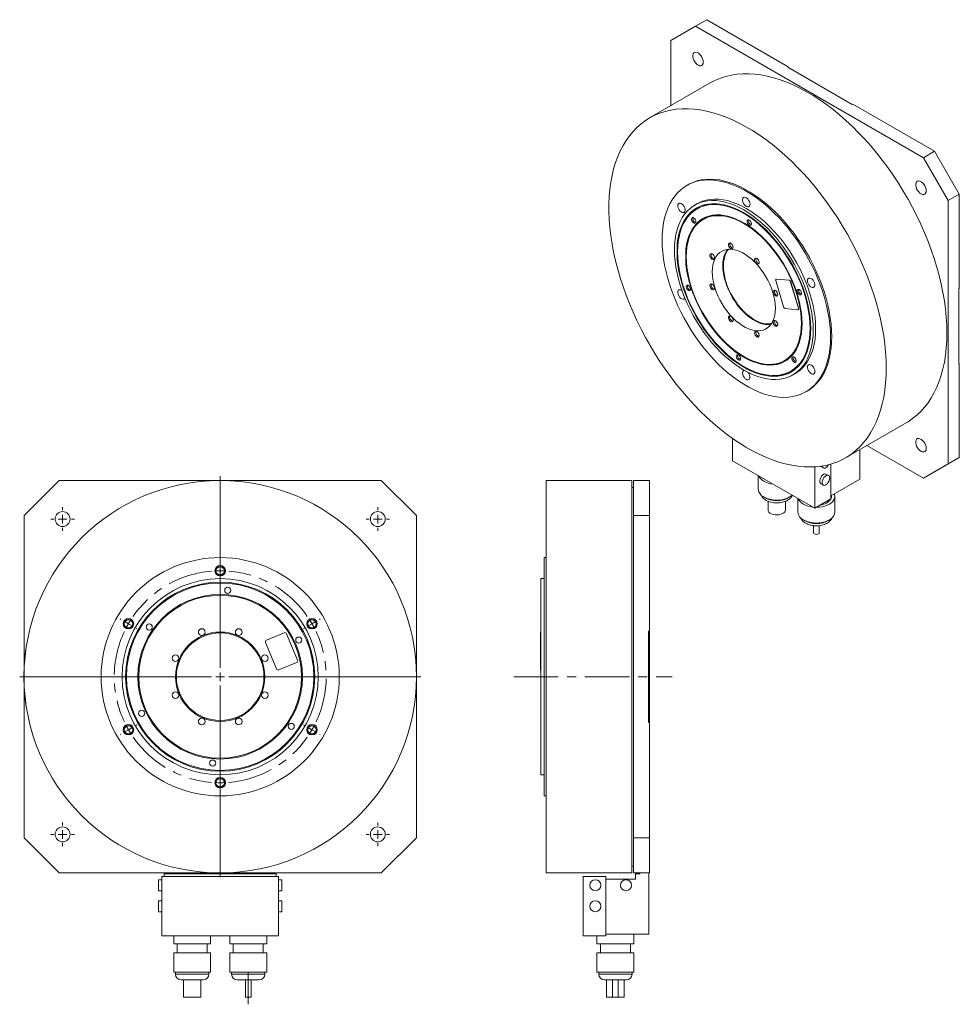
# Model space of a CAD drawing. Header units: millimetres. Extents: x 97 to 1127, y 11 to 818.
# Tile 2 of 2: x 590 to 1127, y 255 to 818. Entities that reach past the tile are written whole.
import ezdxf

# ---------------------------------------------------------------- set-up
doc = ezdxf.new("R2010")
doc.units = ezdxf.units.MM
doc.header["$LTSCALE"] = 2
doc.linetypes.add('CENTERX2', pattern=[20.32, 12.7, -2.54, 2.54, -2.54])

# ---------------------------------------------------------------- blocks, each defined once
blk = doc.blocks.new('SW_CENTERMARKSYMBOL_0')
at = {"color": 6, "linetype": 'Continuous', "lineweight": 0}
for p, q in [((52.39, 35.25), (52.39, 35.75)), ((52.39, 30.25), (52.39, 32.75)), ((52.39, 30.25), (52.39, 27.75)), ((52.39, 25.25), (52.39, 24.75)), ((-4.33, 2.5), (-4.76, 2.75)), ((0, 0), (-2.17, 1.25)), ((0, 0), (2.17, -1.25)), ((104.79, 0), (102.62, -1.25)), ((104.79, 0), (106.95, 1.25)), ((109.12, 2.5), (109.55, 2.75)), ((4.33, -2.5), (4.76, -2.75)), ((100.46, -2.5), (100.03, -2.75)), ((0, -60.5), (-2.17, -61.75)), ((0, -60.5), (2.17, -59.25)), ((4.33, -58), (4.76, -57.75)), ((100.46, -58), (100.03, -57.75)), ((104.79, -60.5), (102.62, -59.25)), ((104.79, -60.5), (106.95, -61.75)), ((-4.33, -63), (-4.76, -63.25)), ((109.12, -63), (109.55, -63.25)), ((52.39, -85.75), (52.39, -85.25)), ((52.39, -90.75), (52.39, -88.25)), ((52.39, -90.75), (52.39, -93.25)), ((52.39, -95.75), (52.39, -96.25))]:
    blk.add_line(p, q, dxfattribs=at)
at = {"color": 6, "linetype": 'CENTERX2', "lineweight": 0}
for start, end in [(94.7352, 145.2648), (34.7352, 85.2648), (154.7352, 205.2648), (334.7352, 25.2648), (214.7352, 265.2648), (274.7352, 325.2648)]:
    blk.add_arc((52.39, -30.25), 60.5, start, end, dxfattribs=at)
at = {"color": 6, "linetype": 'Continuous', "lineweight": 0}
for start, end in [(90, 92.3676), (87.6324, 90), (147.6324, 150), (30, 32.3676), (27.6324, 30), (150, 152.3676), (207.6324, 210), (210, 212.3676), (327.6324, 330), (330, 332.3676), (267.6324, 270), (270, 272.3676)]:
    blk.add_arc((52.39, -30.25), 60.5, start, end, dxfattribs=at)
blk = doc.blocks.new('SW_CENTERMARKSYMBOL_1')
at = {"color": 0, "linetype": 'Continuous', "lineweight": 0}
for p, q in [((0, 5), (0, 6.75)), ((-5, 0), (-6.75, 0)), ((0, 0), (-2.5, 0)), ((0, 0), (0, 2.5)), ((0, 0), (0, -2.5)), ((0, 0), (2.5, 0)), ((5, 0), (6.75, 0)), ((0, -5), (0, -6.75))]:
    blk.add_line(p, q, dxfattribs=at)
blk = doc.blocks.new('SW_CENTERMARKSYMBOL_2')
at = {"color": 0, "linetype": 'Continuous', "lineweight": 0}
for p, q in [((0, 5), (0, 6.75)), ((-5, 0), (-6.75, 0)), ((0, 0), (-2.5, 0)), ((0, 0), (0, 2.5)), ((0, 0), (0, -2.5)), ((0, 0), (2.5, 0)), ((5, 0), (6.75, 0)), ((0, -5), (0, -6.75))]:
    blk.add_line(p, q, dxfattribs=at)
blk = doc.blocks.new('SW_CENTERMARKSYMBOL_3')
at = {"color": 0, "linetype": 'Continuous', "lineweight": 0}
for p, q in [((0, 5), (0, 6.75)), ((-5, 0), (-6.75, 0)), ((0, 0), (-2.5, 0)), ((0, 0), (0, 2.5)), ((0, 0), (0, -2.5)), ((0, 0), (2.5, 0)), ((5, 0), (6.75, 0)), ((0, -5), (0, -6.75))]:
    blk.add_line(p, q, dxfattribs=at)
blk = doc.blocks.new('SW_CENTERMARKSYMBOL_4')
at = {"color": 0, "linetype": 'Continuous', "lineweight": 0}
for p, q in [((0, 5), (0, 6.75)), ((-5, 0), (-6.75, 0)), ((0, 0), (-2.5, 0)), ((0, 0), (0, 2.5)), ((0, 0), (0, -2.5)), ((0, 0), (2.5, 0)), ((5, 0), (6.75, 0)), ((0, -5), (0, -6.75))]:
    blk.add_line(p, q, dxfattribs=at)
blk = doc.blocks.new('SW_CENTERMARKSYMBOL_5')
at = {"color": 0, "linetype": 'Continuous', "lineweight": 0}
for p, q in [((0, 5), (0, 114.5)), ((-5, 0), (-114.5, 0)), ((0, 0), (-2.5, 0)), ((0, 0), (0, 2.5)), ((0, 0), (0, -2.5)), ((0, 0), (2.5, 0)), ((5, 0), (114.5, 0)), ((0, -5), (0, -114.5))]:
    blk.add_line(p, q, dxfattribs=at)

msp = doc.modelspace()

# ---------------------------------------------------------------- linework, layer by layer
at = {"color": 7, "linetype": 'Continuous', "lineweight": 15}
for p, q in [((982.53, 817.54), (976.17, 813.87)), ((982.53, 817.54), (1029.13, 790.64)), ((976.17, 813.87), (962.03, 805.7)), ((976.17, 813.87), (1106.28, 738.76)), ((962.03, 768.46), (962.03, 805.7)), ((1029.13, 790.64), (1028.78, 790.43)), ((1028.78, 790.43), (1065.69, 769.13)), ((984.52, 781.45), (949.87, 761.45)), ((1065.69, 769.13), (1066.04, 769.33)), ((1066.04, 769.33), (1112.64, 742.43)), ((1106.28, 738.76), (1112.64, 742.43)), ((1112.64, 742.43), (1126.78, 717.94)), ((1120.42, 714.26), (1106.28, 738.76)), ((971.87, 723.34), (971.16, 722.93)), ((1126.78, 717.94), (1120.42, 714.26)), ((1120.42, 714.26), (1120.42, 564.02)), ((1126.78, 717.94), (1126.78, 664.12)), ((977.16, 712.54), (975.75, 711.72)), ((977.71, 709.97), (977, 709.56)), ((981.21, 703.9), (980.5, 703.5)), ((1022.19, 669.46), (1022.12, 669.42)), ((1022.42, 669.51), (1022.35, 669.47)), ((1022.35, 669.47), (1029.54, 668.76)), ((1022.42, 669.51), (1029.61, 668.8)), ((1026.41, 653.69), (1021.97, 668.62)), ((1029.61, 668.8), (1029.54, 668.76)), ((1030.53, 667.82), (1030.46, 667.78)), ((1030.46, 667.78), (1034.9, 652.85)), ((1030.53, 667.82), (1034.97, 652.89)), ((1126.78, 664.12), (1126.43, 663.92)), ((1126.43, 663.92), (1126.43, 621.3)), ((1034.52, 652), (1027.33, 652.71)), ((1034.75, 652.05), (1034.82, 652.09)), ((1034.97, 652.89), (1034.9, 652.85)), ((1026.99, 622.95), (1027.7, 623.36)), ((1126.43, 621.3), (1126.78, 621.51)), ((1126.78, 621.51), (1126.78, 567.69)), ((1030.49, 616.89), (1031.2, 617.3)), ((1031.74, 614.73), (1033.16, 615.54)), ((1039.16, 605.15), (1039.87, 605.56)), ((1061.86, 567.45), (1096.51, 587.45)), ((997.28, 578.5), (997.28, 565.79)), ((1106.28, 555.85), (1074.02, 574.47)), ((1069.93, 572.11), (1069.93, 555.28)), ((1126.78, 567.69), (1112.64, 559.53)), ((1120.42, 564.02), (1126.78, 567.69)), ((997.28, 565.79), (1044.3, 538.64)), ((1044.3, 538.64), (1044.3, 562.3)), ((1047.67, 562.45), (1049.02, 561.68)), ((1053.49, 543.95), (1053.49, 563.89)), ((1106.28, 555.85), (1120.42, 564.02)), ((1012.01, 557.28), (1012.01, 549.39)), ((1052.17, 557.33), (1050.82, 558.11)), ((1112.64, 559.53), (1106.28, 555.85)), ((612.75, 554.48), (592.75, 534.48)), ((612.75, 554.48), (796.75, 554.48)), ((816.75, 534.48), (796.75, 554.48)), ((939.82, 554.48), (890.82, 554.48)), ((890.82, 442.48), (890.82, 554.48)), ((939.82, 442.48), (939.82, 554.48)), ((940.82, 534.48), (940.82, 554.48)), ((940.82, 554.48), (949.82, 554.48)), ((949.82, 554.48), (949.82, 534.48)), ((1047.67, 552.65), (1049.02, 551.88)), ((1053.49, 545.79), (1069.93, 555.28)), ((940.82, 550.58), (939.82, 550.58)), ((1053.78, 545.31), (1053.78, 545.95)), ((1055.73, 536.32), (1055.73, 545.31)), ((1017.56, 542.65), (1017.56, 537.72)), ((1027.56, 537.72), (1027.56, 542.65)), ((1034.63, 544.22), (1034.63, 536.32)), ((1053.49, 543.95), (1044.3, 538.64)), ((592.75, 447.21), (592.75, 534.48)), ((816.75, 534.48), (816.75, 350.48)), ((940.82, 534.48), (940.82, 350.48)), ((949.82, 534.48), (940.82, 534.48)), ((949.82, 534.48), (949.82, 468.58)), ((1043.53, 528.71), (1043.53, 524.66)), ((1046.83, 524.66), (1046.83, 528.7)), ((890.82, 510.48), (889.82, 510.48)), ((889.82, 442.48), (889.82, 510.48)), ((889.82, 498.48), (887.82, 498.48)), ((887.82, 442.48), (887.82, 498.48)), ((731.17, 463.38), (741.33, 467.59)), ((742.64, 467.05), (748.91, 451.9)), ((887.82, 467.66), (887.72, 467.66)), ((887.72, 467.66), (887.72, 467.05)), ((887.82, 467.05), (887.72, 467.05)), ((887.72, 467.05), (887.72, 451.9)), ((949.82, 468.58), (949.32, 468.58)), ((949.32, 468.58), (949.32, 416.38)), ((949.82, 468.58), (949.82, 416.38)), ((736.9, 446.92), (730.62, 462.07)), ((594.01, 459.23), (593.91, 459.25)), ((748.37, 450.59), (738.21, 446.38)), ((887.72, 451.9), (887.72, 450.59)), ((887.82, 451.9), (887.72, 451.9)), ((887.82, 450.59), (887.72, 450.59)), ((887.72, 450.59), (887.72, 446.38)), ((887.82, 446.38), (887.72, 446.38)), ((887.72, 446.38), (887.72, 446.3)), ((887.72, 446.3), (887.82, 446.3)), ((887.82, 386.48), (887.82, 442.48)), ((889.82, 374.48), (889.82, 442.48)), ((890.82, 330.48), (890.82, 442.48)), ((939.82, 330.48), (939.82, 442.48)), ((592.75, 350.48), (592.75, 437.75)), ((594.01, 425.73), (593.91, 425.72)), ((949.32, 416.38), (949.82, 416.38)), ((949.82, 416.38), (949.82, 350.48)), ((887.82, 386.48), (889.82, 386.48)), ((889.82, 374.48), (890.82, 374.48)), ((592.75, 350.48), (612.75, 330.48)), ((796.75, 330.48), (816.75, 350.48)), ((940.82, 350.48), (949.82, 350.48)), ((940.82, 330.48), (940.82, 350.48)), ((949.82, 350.48), (949.82, 330.48)), ((939.82, 334.38), (940.82, 334.38)), ((796.75, 330.48), (612.75, 330.48)), ((671.5, 326.63), (669.6, 326.63)), ((669.6, 326.63), (669.6, 320.33)), ((738, 328.48), (671.5, 328.48)), ((671.5, 328.48), (671.5, 294.48)), ((672.75, 329.98), (672.75, 330.48)), ((736.75, 329.98), (672.75, 329.98)), ((672.75, 329.98), (672.75, 328.48)), ((736.75, 330.48), (736.75, 329.98)), ((736.75, 329.98), (736.75, 328.48)), ((738, 294.48), (738, 328.48)), ((739.9, 326.63), (738, 326.63)), ((739.9, 326.63), (739.9, 320.33)), ((890.82, 330.48), (939.82, 330.48)), ((911.92, 294.48), (911.92, 328.48)), ((924.92, 328.48), (911.92, 328.48)), ((924.92, 294.48), (924.92, 328.48)), ((941.92, 326.98), (924.92, 326.98)), ((949.82, 330.48), (940.82, 330.48)), ((941.92, 329.98), (941.92, 326.98)), ((944.42, 329.98), (941.92, 329.98)), ((944.42, 330.48), (944.42, 329.98)), ((949.42, 330.48), (949.42, 295.48)), ((669.6, 320.33), (671.5, 320.33)), ((738, 320.33), (739.9, 320.33)), ((671.5, 314.63), (669.6, 314.63)), ((669.6, 314.63), (669.6, 308.33)), ((739.9, 314.63), (738, 314.63)), ((739.9, 314.63), (739.9, 308.33)), ((669.6, 308.33), (671.5, 308.33)), ((738, 308.33), (739.9, 308.33)), ((671.5, 294.48), (738, 294.48)), ((678.2, 294.48), (678.2, 290.08)), ((699.3, 290.08), (699.3, 294.48)), ((710.2, 294.48), (710.2, 290.08)), ((731.3, 290.08), (731.3, 294.48)), ((924.92, 294.48), (911.92, 294.48)), ((919.87, 294.48), (919.87, 290.08)), ((924.92, 295.48), (949.42, 295.48)), ((940.97, 290.08), (940.97, 295.48)), ((678.2, 290.08), (688.75, 290.08)), ((680.15, 290.08), (680.15, 284.78)), ((688.75, 290.08), (699.3, 290.08)), ((697.35, 284.78), (697.35, 290.08)), ((710.2, 290.08), (720.75, 290.08)), ((712.15, 290.08), (712.15, 284.78)), ((720.75, 290.08), (731.3, 290.08)), ((729.35, 284.78), (729.35, 290.08)), ((919.87, 290.08), (940.97, 290.08)), ((921.82, 290.08), (921.82, 284.78)), ((939.02, 284.78), (939.02, 290.08)), ((678.2, 284.78), (678.2, 273.77)), ((678.2, 284.78), (688.75, 284.78)), ((688.75, 284.78), (699.3, 284.78)), ((699.3, 273.77), (699.3, 284.78)), ((710.2, 284.78), (710.2, 273.77)), ((710.2, 284.78), (720.75, 284.78)), ((720.75, 284.78), (731.3, 284.78)), ((731.3, 273.77), (731.3, 284.78)), ((919.87, 284.78), (919.87, 273.77)), ((919.87, 284.78), (940.97, 284.78)), ((940.97, 273.77), (940.97, 284.78)), ((678.2, 273.77), (688.75, 273.77)), ((679.25, 273.77), (679.25, 272.68)), ((688.75, 273.77), (699.3, 273.77)), ((698.25, 272.68), (698.25, 273.77)), ((710.2, 273.77), (720.75, 273.77)), ((711.25, 273.77), (711.25, 272.68)), ((720.75, 273.77), (731.3, 273.77)), ((730.25, 272.68), (730.25, 273.77)), ((919.87, 273.77), (940.97, 273.77)), ((920.92, 273.77), (920.92, 272.68)), ((939.92, 272.68), (939.92, 273.77)), ((688.75, 269.48), (682.45, 269.48)), ((683.75, 269.48), (683.75, 259.48)), ((695.05, 269.48), (688.75, 269.48)), ((693.75, 259.48), (693.75, 269.48)), ((720.75, 269.48), (714.45, 269.48)), ((719.1, 269.48), (719.1, 259.48)), ((727.05, 269.48), (720.75, 269.48)), ((722.4, 259.48), (722.4, 269.48)), ((936.72, 269.48), (924.12, 269.48)), ((925.42, 269.48), (925.42, 259.48)), ((928.77, 269.48), (928.77, 259.48)), ((932.07, 259.48), (932.07, 269.48)), ((935.42, 259.48), (935.42, 269.48)), ((693.75, 259.48), (683.75, 259.48)), ((722.4, 259.48), (719.1, 259.48)), ((928.77, 259.48), (925.42, 259.48)), ((932.07, 259.48), (928.77, 259.48)), ((935.42, 259.48), (932.07, 259.48))]:
    msp.add_line(p, q, dxfattribs=at)
at = {"color": 6, "linetype": 'CENTERX2', "lineweight": 0}
msp.add_line((872.35, 442.48), (962.79, 442.48), dxfattribs=at)
at = {"color": 44, "linetype": 'Continuous', "lineweight": 15}
for p, q in [((679.25, 272.68), (688.75, 272.68)), ((688.75, 272.68), (698.25, 272.68)), ((711.25, 272.68), (720.75, 272.68)), ((720.75, 272.68), (730.25, 272.68)), ((920.92, 272.68), (939.92, 272.68))]:
    msp.add_line(p, q, dxfattribs=at)
at = {"color": 7, "linetype": 'CENTERX2', "lineweight": 0}
msp.add_line((720.75, 255.48), (720.75, 273.48), dxfattribs=at)
at = {"color": 7, "linetype": 'Continuous', "lineweight": 15, "flags": 128}
for points in [[(980.59, 793.35), (980.49, 794.27), (980.22, 795.24), (979.77, 796.2), (979.19, 797.09), (978.51, 797.85), (977.77, 798.44), (977.02, 798.82), (976.3, 798.97), (975.67, 798.87), (975.15, 798.53), (974.79, 797.98), (974.6, 797.24), (974.6, 796.37), (974.79, 795.42), (975.15, 794.45), (975.67, 793.52), (976.3, 792.69), (977.02, 792), (977.77, 791.51), (978.51, 791.25), (979.19, 791.23), (979.77, 791.45), (980.22, 791.89), (980.49, 792.54), (980.59, 793.35)], [(1119.71, 638.73), (1119.62, 643.17), (1119.35, 647.7), (1118.89, 652.32), (1118.26, 657.01), (1117.45, 661.76), (1116.46, 666.57), (1115.29, 671.42), (1113.95, 676.29), (1112.45, 681.19), (1110.78, 686.09), (1108.94, 690.99), (1106.95, 695.88), (1104.81, 700.73), (1102.52, 705.56), (1100.08, 710.33), (1097.51, 715.04), (1094.81, 719.68), (1091.99, 724.24), (1089.04, 728.71), (1085.98, 733.08), (1082.82, 737.34), (1079.56, 741.47), (1076.22, 745.48), (1072.79, 749.34), (1069.28, 753.05), (1065.71, 756.61), (1062.08, 760), (1058.4, 763.21), (1054.68, 766.25), (1050.93, 769.1), (1047.16, 771.75), (1043.36, 774.2), (1039.57, 776.45), (1035.77, 778.48), (1031.99, 780.3), (1028.22, 781.89), (1024.48, 783.27), (1020.78, 784.41), (1017.13, 785.33), (1013.53, 786.01), (1009.99, 786.46), (1006.52, 786.68), (1003.13, 786.66), (999.83, 786.4), (996.62, 785.91), (993.51, 785.19), (990.5, 784.23), (987.62, 783.05), (984.85, 781.64), (984.52, 781.45)], [(1085.06, 618.73), (1084.97, 623.17), (1084.7, 627.7), (1084.25, 632.32), (1083.61, 637.01), (1082.8, 641.76), (1081.81, 646.57), (1080.64, 651.41), (1079.31, 656.29), (1077.8, 661.19), (1076.13, 666.09), (1074.29, 670.99), (1072.3, 675.87), (1070.16, 680.73), (1067.87, 685.55), (1065.44, 690.33), (1062.87, 695.04), (1060.16, 699.68), (1057.34, 704.24), (1054.39, 708.71), (1051.34, 713.08), (1048.17, 717.34), (1044.92, 721.47), (1041.57, 725.47), (1038.14, 729.34), (1034.63, 733.05), (1031.06, 736.61), (1027.43, 740), (1023.76, 743.21), (1020.04, 746.25), (1016.28, 749.1), (1012.51, 751.75), (1008.72, 754.2), (1004.92, 756.44), (1001.12, 758.48), (997.34, 760.29), (993.57, 761.89), (989.84, 763.26), (986.14, 764.41), (982.48, 765.32), (978.88, 766.01), (975.34, 766.46), (971.87, 766.67), (968.48, 766.65), (965.18, 766.4), (961.97, 765.91), (958.86, 765.19), (955.86, 764.23), (952.97, 763.05), (950.2, 761.64), (947.57, 760), (945.06, 758.15), (942.7, 756.08), (940.48, 753.8), (938.42, 751.31), (936.5, 748.63), (934.75, 745.75), (933.16, 742.68), (931.74, 739.43), (930.49, 736.02), (929.41, 732.43), (928.51, 728.69), (927.79, 724.81), (927.24, 720.78), (926.88, 716.62), (926.69, 712.35), (926.69, 707.96), (926.88, 703.48), (927.24, 698.9), (927.79, 694.25), (928.51, 689.52), (929.41, 684.74), (930.49, 679.91), (931.74, 675.05), (933.16, 670.16), (934.75, 665.26), (936.5, 660.36), (938.42, 655.46), (940.48, 650.59), (942.7, 645.75), (945.06, 640.95), (947.57, 636.21), (950.2, 631.53), (952.97, 626.93), (955.86, 622.41), (958.86, 617.99), (961.97, 613.68), (965.18, 609.48), (968.48, 605.41), (971.87, 601.48), (975.34, 597.69), (978.88, 594.05), (982.48, 590.58), (986.14, 587.27), (989.84, 584.15), (993.57, 581.2), (997.34, 578.45), (1001.12, 575.9), (1004.92, 573.55), (1008.72, 571.41), (1012.51, 569.49), (1016.28, 567.78), (1020.04, 566.29), (1023.76, 565.03), (1027.43, 564), (1031.06, 563.2), (1034.63, 562.64), (1038.14, 562.3), (1041.57, 562.21), (1044.92, 562.34), (1048.17, 562.72), (1051.34, 563.32), (1054.39, 564.16), (1057.34, 565.23), (1060.16, 566.53), (1062.87, 568.05), (1065.44, 569.8), (1067.87, 571.76), (1070.16, 573.93), (1072.3, 576.32), (1074.29, 578.91), (1076.13, 581.69), (1077.8, 584.66), (1079.31, 587.82), (1080.64, 591.15), (1081.81, 594.65), (1082.8, 598.32), (1083.61, 602.13), (1084.25, 606.09), (1084.7, 610.18), (1084.97, 614.4), (1085.06, 618.73)], [(1053.24, 636.28), (1053.15, 639.75), (1052.88, 643.32), (1052.43, 646.96), (1051.79, 650.67), (1050.98, 654.42), (1050, 658.22), (1048.84, 662.03), (1047.52, 665.85), (1046.04, 669.67), (1044.41, 673.47), (1042.62, 677.23), (1040.69, 680.93), (1038.63, 684.58), (1036.44, 688.15), (1034.14, 691.62), (1031.72, 694.99), (1029.2, 698.25), (1026.59, 701.37), (1023.9, 704.35), (1021.14, 707.18), (1018.32, 709.85), (1015.45, 712.34), (1012.54, 714.65), (1009.6, 716.77), (1006.64, 718.69), (1003.68, 720.39), (1000.72, 721.89), (997.79, 723.17), (994.87, 724.22), (992, 725.04), (989.18, 725.64), (986.42, 725.99), (983.73, 726.12), (981.12, 726.01), (978.6, 725.66), (976.18, 725.08), (973.88, 724.27), (971.69, 723.23), (969.63, 721.96), (967.7, 720.48), (965.92, 718.78), (964.28, 716.87), (962.8, 714.76), (961.48, 712.47), (960.32, 709.98), (959.34, 707.33), (958.53, 704.5), (957.9, 701.53), (957.44, 698.41), (957.17, 695.16), (957.08, 691.8), (957.17, 688.33), (957.44, 684.77), (957.9, 681.12), (958.53, 677.42), (959.34, 673.66), (960.32, 669.87), (961.48, 666.05), (962.8, 662.23), (964.28, 658.41), (965.92, 654.62), (967.7, 650.86), (969.63, 647.15), (971.69, 643.5), (973.88, 639.94), (976.18, 636.46), (978.6, 633.09), (981.12, 629.83), (983.73, 626.71), (986.42, 623.73), (989.18, 620.9), (992, 618.23), (994.87, 615.74), (997.79, 613.43), (1000.72, 611.31), (1003.68, 609.4), (1006.64, 607.69), (1009.6, 606.19), (1012.54, 604.92), (1015.45, 603.86), (1018.32, 603.04), (1021.14, 602.45), (1023.9, 602.09), (1026.59, 601.96), (1029.2, 602.08), (1031.72, 602.42), (1034.14, 603), (1036.44, 603.82), (1038.63, 604.86), (1040.69, 606.12), (1042.62, 607.61), (1044.41, 609.3), (1046.04, 611.21), (1047.52, 613.32), (1048.84, 615.62), (1050, 618.1), (1050.98, 620.76), (1051.79, 623.58), (1052.43, 626.55), (1052.88, 629.67), (1053.15, 632.92), (1053.24, 636.28)], [(1053.95, 636.69), (1053.86, 640.16), (1053.59, 643.73), (1053.13, 647.37), (1052.5, 651.07), (1051.69, 654.83), (1050.7, 658.62), (1049.55, 662.44), (1048.23, 666.26), (1046.75, 670.08), (1045.11, 673.87), (1043.33, 677.63), (1041.4, 681.34), (1039.34, 684.99), (1037.15, 688.56), (1034.84, 692.03), (1032.43, 695.4), (1029.91, 698.66), (1027.3, 701.78), (1024.61, 704.76), (1021.85, 707.59), (1019.03, 710.26), (1016.15, 712.75), (1013.24, 715.06), (1010.3, 717.18), (1007.35, 719.09), (1004.39, 720.8), (1001.43, 722.3), (998.49, 723.58), (995.58, 724.63), (992.71, 725.45), (989.89, 726.04), (987.13, 726.4), (984.44, 726.53), (981.83, 726.41), (979.31, 726.07), (976.89, 725.49), (974.58, 724.68), (972.4, 723.63), (971.87, 723.34)], [(1107.87, 719.88), (1107.77, 720.79), (1107.5, 721.76), (1107.05, 722.72), (1106.47, 723.61), (1105.79, 724.37), (1105.05, 724.96), (1104.3, 725.34), (1103.58, 725.49), (1102.95, 725.39), (1102.43, 725.05), (1102.07, 724.5), (1101.88, 723.77), (1101.88, 722.9), (1102.07, 721.95), (1102.43, 720.97), (1102.95, 720.04), (1103.58, 719.21), (1104.3, 718.53), (1105.05, 718.04), (1105.79, 717.77), (1106.47, 717.75), (1107.05, 717.97), (1107.5, 718.42), (1107.77, 719.07), (1107.87, 719.88)], [(1043.34, 640.37), (1043.25, 643.54), (1042.98, 646.8), (1042.52, 650.15), (1041.88, 653.55), (1041.06, 657), (1040.07, 660.48), (1038.91, 663.97), (1037.58, 667.45), (1036.1, 670.92), (1034.46, 674.35), (1032.69, 677.73), (1030.77, 681.04), (1028.74, 684.27), (1026.58, 687.4), (1024.32, 690.42), (1021.96, 693.31), (1019.52, 696.06), (1017.01, 698.66), (1014.43, 701.09), (1011.8, 703.34), (1009.14, 705.41), (1006.45, 707.28), (1003.75, 708.95), (1001.04, 710.4), (998.35, 711.64), (995.69, 712.65), (993.06, 713.42), (990.49, 713.97), (987.97, 714.27), (985.53, 714.34), (983.17, 714.17), (980.91, 713.76), (978.76, 713.12), (976.72, 712.25), (974.81, 711.14), (973.03, 709.81), (971.4, 708.27), (969.91, 706.52), (968.59, 704.56), (967.43, 702.41), (966.44, 700.08), (965.62, 697.57), (964.98, 694.91), (964.52, 692.1), (964.24, 689.15), (964.15, 686.08), (964.24, 682.91), (964.52, 679.65), (964.98, 676.3), (965.62, 672.9), (966.44, 669.45), (967.43, 665.97), (968.59, 662.48), (969.91, 659), (971.4, 655.53), (973.03, 652.1), (974.81, 648.72), (976.72, 645.41), (978.76, 642.18), (980.91, 639.05), (983.17, 636.03), (985.53, 633.14), (987.97, 630.39), (990.49, 627.79), (993.06, 625.36), (995.69, 623.11), (998.35, 621.04), (1001.04, 619.17), (1003.75, 617.5), (1006.45, 616.05), (1009.14, 614.81), (1011.8, 613.8), (1014.43, 613.03), (1017.01, 612.48), (1019.52, 612.18), (1021.96, 612.11), (1024.32, 612.28), (1026.58, 612.69), (1028.74, 613.33), (1030.77, 614.2), (1032.69, 615.31), (1034.46, 616.64), (1036.1, 618.18), (1037.58, 619.93), (1038.91, 621.89), (1040.07, 624.04), (1041.06, 626.37), (1041.88, 628.88), (1042.52, 631.54), (1042.98, 634.35), (1043.25, 637.3), (1043.34, 640.37)], [(1044.76, 641.18), (1044.67, 644.36), (1044.39, 647.62), (1043.93, 650.96), (1043.29, 654.37), (1042.47, 657.81), (1041.48, 661.29), (1040.32, 664.78), (1038.99, 668.27), (1037.51, 671.74), (1035.88, 675.17), (1034.1, 678.55), (1032.19, 681.86), (1030.15, 685.09), (1028, 688.22), (1025.74, 691.23), (1023.38, 694.12), (1020.94, 696.87), (1018.42, 699.47), (1015.84, 701.9), (1013.22, 704.16), (1010.55, 706.23), (1007.86, 708.1), (1005.16, 709.77), (1002.46, 711.22), (999.77, 712.45), (997.1, 713.46), (994.48, 714.24), (991.9, 714.78), (989.38, 715.09), (986.94, 715.16), (984.59, 714.99), (982.33, 714.58), (980.17, 713.94), (978.13, 713.06), (977.16, 712.54)], [(1007.28, 712.22), (1007.19, 712.99), (1006.91, 713.81), (1006.48, 714.59), (1005.94, 715.28), (1005.32, 715.79), (1004.69, 716.1), (1004.1, 716.18), (1003.61, 716.01), (1003.25, 715.61), (1003.06, 715.02), (1003.06, 714.29), (1003.25, 713.48), (1003.61, 712.67), (1004.1, 711.93), (1004.69, 711.33), (1005.32, 710.91), (1005.94, 710.71), (1006.48, 710.76), (1006.91, 711.05), (1007.19, 711.55), (1007.28, 712.22)], [(1041.93, 641.18), (1041.84, 644.28), (1041.57, 647.46), (1041.11, 650.72), (1040.48, 654.04), (1039.68, 657.4), (1038.7, 660.8), (1037.56, 664.2), (1036.25, 667.6), (1034.79, 670.97), (1033.18, 674.31), (1031.44, 677.6), (1029.56, 680.82), (1027.55, 683.95), (1025.44, 686.99), (1023.22, 689.91), (1020.91, 692.71), (1018.51, 695.37), (1016.05, 697.87), (1013.52, 700.2), (1010.95, 702.37), (1008.35, 704.34), (1005.72, 706.12), (1003.09, 707.69), (1000.46, 709.05), (997.84, 710.2), (995.25, 711.12), (992.7, 711.81), (990.21, 712.27), (987.78, 712.5), (985.42, 712.49), (983.15, 712.24), (980.98, 711.77), (978.92, 711.06), (976.98, 710.12), (975.17, 708.96), (973.49, 707.59), (971.95, 706), (970.57, 704.2), (969.34, 702.22), (968.28, 700.04), (967.39, 697.69), (966.67, 695.18), (966.13, 692.51), (965.77, 689.71), (965.59, 686.78), (965.59, 683.73), (965.77, 680.59), (966.13, 677.37), (966.67, 674.08), (967.39, 670.73), (968.28, 667.35), (969.34, 663.95), (970.57, 660.55), (971.95, 657.16), (973.49, 653.8), (975.17, 650.49), (976.98, 647.23), (978.92, 644.05), (980.98, 640.96), (983.15, 637.98), (985.42, 635.12), (987.78, 632.39), (990.21, 629.81), (992.7, 627.39), (995.25, 625.14), (997.84, 623.07), (1000.46, 621.2), (1003.09, 619.52), (1005.72, 618.05), (1008.35, 616.8), (1010.95, 615.76), (1013.52, 614.96), (1016.05, 614.38), (1018.51, 614.04), (1020.91, 613.93), (1023.22, 614.05), (1025.44, 614.42), (1027.55, 615.01), (1029.56, 615.83), (1031.44, 616.88), (1033.18, 618.15), (1034.79, 619.63), (1036.25, 621.32), (1037.56, 623.22), (1038.7, 625.3), (1039.68, 627.56), (1040.48, 629.99), (1041.11, 632.58), (1041.57, 635.32), (1041.84, 638.19), (1041.93, 641.18)], [(1041.58, 641.39), (1041.48, 644.49), (1041.21, 647.68), (1040.75, 650.95), (1040.11, 654.27), (1039.3, 657.64), (1038.31, 661.04), (1037.15, 664.45), (1035.83, 667.85), (1034.35, 671.23), (1032.73, 674.58), (1030.96, 677.86), (1029.06, 681.08), (1027.04, 684.2), (1024.9, 687.23), (1022.66, 690.14), (1020.33, 692.92), (1017.92, 695.55), (1015.44, 698.02), (1012.9, 700.33), (1010.32, 702.45), (1007.7, 704.39), (1005.07, 706.12), (1002.43, 707.65), (999.79, 708.95), (997.18, 710.04), (994.59, 710.9), (992.06, 711.52), (989.58, 711.91), (987.16, 712.06), (984.83, 711.98), (982.59, 711.65), (980.46, 711.09), (978.43, 710.3), (976.53, 709.28), (974.77, 708.03), (973.14, 706.57), (971.66, 704.89), (970.34, 703.02), (969.19, 700.94), (968.2, 698.69), (967.38, 696.26), (966.74, 693.67), (966.28, 690.93), (966.01, 688.06), (965.92, 685.06), (966.01, 681.96), (966.28, 678.77), (966.74, 675.5), (967.38, 672.18), (968.2, 668.81), (969.19, 665.41), (970.34, 662), (971.66, 658.6), (973.14, 655.22), (974.77, 651.87), (976.53, 648.59), (978.43, 645.37), (980.46, 642.25), (982.59, 639.22), (984.83, 636.31), (987.16, 633.53), (989.58, 630.9), (992.06, 628.43), (994.59, 626.12), (997.18, 624), (999.79, 622.06), (1002.43, 620.33), (1005.07, 618.8), (1007.7, 617.5), (1010.32, 616.41), (1012.9, 615.55), (1015.44, 614.93), (1017.92, 614.54), (1020.33, 614.39), (1022.66, 614.47), (1024.9, 614.8), (1027.04, 615.36), (1029.06, 616.15), (1030.96, 617.17), (1032.73, 618.42), (1034.35, 619.88), (1035.83, 621.56), (1037.15, 623.43), (1038.31, 625.51), (1039.3, 627.76), (1040.11, 630.19), (1040.75, 632.78), (1041.21, 635.52), (1041.48, 638.39), (1041.58, 641.39)], [(969.17, 711.64), (968.58, 712.25), (967.95, 712.66), (967.34, 712.86), (966.79, 712.81), (966.36, 712.52), (966.09, 712.02), (965.99, 711.35), (966.09, 710.58), (966.36, 709.76), (966.79, 708.98), (967.34, 708.3), (967.95, 707.78), (968.58, 707.47), (969.17, 707.4), (969.67, 707.57), (970.02, 707.96), (970.21, 708.55), (970.21, 709.28), (970.02, 710.09), (969.67, 710.9), (969.17, 711.64)], [(1036.98, 644.04), (1036.89, 646.93), (1036.62, 649.9), (1036.17, 652.95), (1035.54, 656.05), (1034.74, 659.2), (1033.77, 662.36), (1032.63, 665.53), (1031.34, 668.69), (1029.89, 671.82), (1028.31, 674.9), (1026.59, 677.92), (1024.74, 680.86), (1022.78, 683.7), (1020.72, 686.43), (1018.56, 689.03), (1016.32, 691.49), (1014.02, 693.8), (1011.65, 695.94), (1009.25, 697.9), (1006.81, 699.67), (1004.36, 701.24), (1001.91, 702.61), (999.46, 703.76), (997.04, 704.69), (994.65, 705.39), (992.32, 705.86), (990.04, 706.1), (987.84, 706.1), (985.73, 705.87), (983.72, 705.41), (981.81, 704.72), (980.03, 703.8), (978.38, 702.66), (976.86, 701.3), (975.49, 699.74), (974.28, 697.98), (973.22, 696.02), (972.33, 693.89), (971.62, 691.59), (971.08, 689.14), (970.72, 686.54), (970.54, 683.82), (970.54, 680.98), (970.72, 678.05), (971.08, 675.03), (971.62, 671.95), (972.33, 668.83), (973.22, 665.67), (974.28, 662.5), (975.49, 659.33), (976.86, 656.19), (978.38, 653.08), (980.03, 650.03), (981.81, 647.05), (983.72, 644.16), (985.73, 641.37), (987.84, 638.71), (990.04, 636.17), (992.32, 633.79), (994.65, 631.56), (997.04, 629.51), (999.46, 627.64), (1001.91, 625.97), (1004.36, 624.5), (1006.81, 623.24), (1009.25, 622.2), (1011.65, 621.38), (1014.02, 620.8), (1016.32, 620.44), (1018.56, 620.32), (1020.72, 620.43), (1022.78, 620.78), (1024.74, 621.35), (1026.59, 622.16), (1028.31, 623.19), (1029.89, 624.44), (1031.34, 625.9), (1032.63, 627.57), (1033.77, 629.43), (1034.74, 631.47), (1035.54, 633.69), (1036.17, 636.07), (1036.62, 638.6), (1036.89, 641.26), (1036.98, 644.04)], [(1036.63, 644.24), (1036.54, 647.13), (1036.26, 650.11), (1035.8, 653.17), (1035.17, 656.28), (1034.35, 659.43), (1033.37, 662.6), (1032.22, 665.77), (1030.91, 668.93), (1029.45, 672.06), (1027.85, 675.14), (1026.11, 678.15), (1024.25, 681.08), (1022.27, 683.9), (1020.19, 686.62), (1018.01, 689.2), (1015.76, 691.63), (1013.44, 693.91), (1011.06, 696.02), (1008.65, 697.94), (1006.2, 699.67), (1003.75, 701.19), (1001.29, 702.51), (998.85, 703.6), (996.43, 704.47), (994.05, 705.1), (991.73, 705.5), (989.48, 705.67), (987.31, 705.6), (985.22, 705.29), (983.25, 704.75), (981.38, 703.97), (979.64, 702.96), (978.04, 701.74), (976.58, 700.3), (975.27, 698.65), (974.12, 696.8), (973.14, 694.77), (972.33, 692.55), (971.69, 690.18), (971.23, 687.65), (970.96, 684.99), (970.87, 682.21), (970.96, 679.32), (971.23, 676.34), (971.69, 673.28), (972.33, 670.17), (973.14, 667.02), (974.12, 663.85), (975.27, 660.68), (976.58, 657.52), (978.04, 654.39), (979.64, 651.31), (981.38, 648.3), (983.25, 645.37), (985.22, 642.55), (987.31, 639.83), (989.48, 637.25), (991.73, 634.82), (994.05, 632.54), (996.43, 630.43), (998.85, 628.51), (1001.29, 626.78), (1003.75, 625.26), (1006.2, 623.94), (1008.65, 622.85), (1011.06, 621.98), (1013.44, 621.35), (1015.76, 620.95), (1018.01, 620.78), (1020.19, 620.85), (1022.27, 621.16), (1024.25, 621.7), (1026.11, 622.48), (1027.85, 623.49), (1029.45, 624.71), (1030.91, 626.15), (1032.22, 627.8), (1033.37, 629.65), (1034.35, 631.68), (1035.17, 633.9), (1035.8, 636.27), (1036.26, 638.8), (1036.54, 641.46), (1036.63, 644.24)], [(975.69, 703.84), (975.24, 704.28), (974.75, 704.53), (974.32, 704.53), (974, 704.29), (973.85, 703.85), (973.88, 703.28), (974.09, 702.66), (974.46, 702.08), (974.91, 701.64), (975.4, 701.39), (975.83, 701.39), (976.15, 701.63), (976.3, 702.07), (976.27, 702.64), (976.06, 703.26), (975.69, 703.84)], [(1008.03, 701.01), (1007.94, 701.62), (1007.67, 702.23), (1007.27, 702.78), (1006.8, 703.16), (1006.32, 703.32), (1005.92, 703.24), (1005.65, 702.94), (1005.56, 702.44), (1005.65, 701.84), (1005.92, 701.22), (1006.32, 700.68), (1006.8, 700.3), (1007.27, 700.14), (1007.67, 700.21), (1007.94, 700.52), (1008.03, 701.01)], [(1021.78, 652.82), (1021.69, 654.98), (1021.41, 657.22), (1020.95, 659.53), (1020.32, 661.87), (1019.51, 664.23), (1018.55, 666.58), (1017.43, 668.89), (1016.17, 671.14), (1014.78, 673.32), (1013.28, 675.39), (1011.69, 677.33), (1010.01, 679.14), (1008.27, 680.77), (1006.48, 682.23), (1004.66, 683.49), (1002.83, 684.55), (1001.02, 685.38), (999.23, 685.99), (997.48, 686.37), (995.81, 686.5), (994.21, 686.4), (992.71, 686.06), (991.32, 685.49), (990.07, 684.69), (988.95, 683.66), (987.98, 682.43), (987.18, 681), (986.54, 679.39), (986.08, 677.61), (985.81, 675.69), (985.72, 673.63), (985.81, 671.47), (986.08, 669.23), (986.54, 666.92), (987.18, 664.58), (987.98, 662.22), (988.95, 659.87), (990.07, 657.56), (991.32, 655.31), (992.71, 653.13), (994.21, 651.06), (995.81, 649.12), (997.48, 647.31), (999.23, 645.68), (1001.02, 644.22), (1002.83, 642.96), (1004.66, 641.9), (1006.48, 641.07), (1008.27, 640.46), (1010.01, 640.08), (1011.69, 639.95), (1013.28, 640.05), (1014.78, 640.39), (1016.17, 640.96), (1017.43, 641.76), (1018.55, 642.79), (1019.51, 644.02), (1020.32, 645.45), (1020.95, 647.06), (1021.41, 648.84), (1021.69, 650.76), (1021.78, 652.82)], [(994.36, 686.42), (993.99, 685.9), (993.19, 684.47), (992.55, 682.86), (992.09, 681.08), (991.82, 679.16), (991.73, 677.1), (991.82, 674.94), (992.09, 672.7), (992.55, 670.39), (993.19, 668.05), (993.99, 665.69), (994.96, 663.34), (996.08, 661.03), (997.33, 658.77), (998.72, 656.6), (1000.22, 654.53), (1001.82, 652.58), (1003.49, 650.78), (1005.24, 649.15), (1007.03, 647.69), (1008.84, 646.43), (1010.67, 645.37), (1012.49, 644.54), (1014.28, 643.93), (1016.02, 643.55), (1017.7, 643.42), (1019.14, 643.5)], [(995.03, 686.48), (994.3, 685.52), (993.51, 684.12), (992.89, 682.54), (992.44, 680.8), (992.17, 678.91), (992.08, 676.9), (992.17, 674.78), (992.44, 672.58), (992.89, 670.32), (993.51, 668.02), (994.3, 665.71), (995.25, 663.41), (996.34, 661.14), (997.58, 658.93), (998.94, 656.8), (1000.41, 654.77), (1001.97, 652.86), (1003.62, 651.1), (1005.33, 649.49), (1007.08, 648.06), (1008.86, 646.82), (1010.65, 645.79), (1012.43, 644.97), (1014.19, 644.37), (1015.9, 644.01), (1017.54, 643.87), (1019.11, 643.97), (1019.53, 644.04)], [(997.23, 688.91), (996.82, 689.46), (996.34, 689.87), (995.85, 690.07), (995.42, 690.05), (995.1, 689.79), (994.95, 689.34), (994.97, 688.76), (995.17, 688.12), (995.52, 687.52), (995.97, 687.02), (996.46, 686.71), (996.93, 686.62), (997.31, 686.77), (997.55, 687.13), (997.62, 687.65), (997.51, 688.27), (997.23, 688.91)], [(985.72, 683.81), (985.23, 683.99), (984.81, 683.93), (984.51, 683.64), (984.38, 683.17), (984.42, 682.58), (984.64, 681.94), (985.01, 681.35), (985.47, 680.88), (985.96, 680.59), (986.42, 680.53), (986.79, 680.7), (987.01, 681.09), (987.05, 681.63), (986.92, 682.26), (986.62, 682.88), (986.2, 683.42), (985.72, 683.81)], [(1012.56, 678.96), (1012.47, 679.57), (1012.21, 680.21), (1011.81, 680.78), (1011.34, 681.21), (1010.85, 681.44), (1010.41, 681.44), (1010.07, 681.21), (1009.89, 680.78), (1009.89, 680.21), (1010.07, 679.58), (1010.41, 678.96), (1010.85, 678.45), (1011.34, 678.12), (1011.81, 678), (1012.21, 678.12), (1012.47, 678.45), (1012.56, 678.96)], [(1021.97, 668.62), (1021.93, 668.8), (1021.92, 668.96), (1021.93, 669.12), (1021.97, 669.25), (1022.04, 669.35), (1022.12, 669.42), (1022.23, 669.46), (1022.35, 669.47)], [(1022.19, 669.46), (1022.3, 669.5), (1022.42, 669.51)], [(1043.27, 664.62), (1043.76, 664.79), (1044.12, 665.19), (1044.31, 665.78), (1044.31, 666.51), (1044.12, 667.31), (1043.76, 668.12), (1043.27, 668.86), (1042.68, 669.47), (1042.05, 669.89), (1041.43, 670.08), (1040.89, 670.03), (1040.46, 669.75), (1040.18, 669.25), (1040.09, 668.58), (1040.18, 667.8), (1040.46, 666.99), (1040.89, 666.2), (1041.43, 665.52), (1042.05, 665), (1042.68, 664.69), (1043.27, 664.62)], [(967.05, 663.46), (966.56, 663.29), (966.2, 662.89), (966.01, 662.3), (966.01, 661.57), (966.2, 660.77), (966.56, 659.96), (967.05, 659.22), (967.64, 658.61), (968.27, 658.19), (968.89, 658), (969.43, 658.05), (969.87, 658.34), (970.06, 658.64)], [(971.41, 666.05), (971.04, 665.89), (970.83, 665.52), (970.8, 664.98), (970.95, 664.36), (971.27, 663.76), (971.7, 663.26), (972.19, 662.95), (972.64, 662.86), (973.01, 663.02), (973.22, 663.4), (973.25, 663.93), (973.1, 664.55), (972.78, 665.16), (972.34, 665.65), (971.86, 665.97), (971.41, 666.05)], [(984.77, 666.65), (984.49, 666.35), (984.37, 665.86), (984.44, 665.25), (984.68, 664.62), (985.06, 664.03), (985.53, 663.58), (986.02, 663.32), (986.48, 663.29), (986.82, 663.49), (987.02, 663.9), (987.05, 664.46), (986.89, 665.09), (986.57, 665.71), (986.14, 666.23), (985.65, 666.6), (985.17, 666.74), (984.77, 666.65)], [(1036.09, 660.4), (1036.45, 660.56), (1036.66, 660.93), (1036.7, 661.47), (1036.54, 662.09), (1036.22, 662.69), (1035.79, 663.19), (1035.31, 663.5), (1034.85, 663.59), (1034.49, 663.43), (1034.27, 663.05), (1034.24, 662.52), (1034.4, 661.9), (1034.72, 661.29), (1035.15, 660.8), (1035.63, 660.48), (1036.09, 660.4)], [(1022.73, 659.8), (1023.01, 660.1), (1023.12, 660.59), (1023.05, 661.2), (1022.81, 661.83), (1022.43, 662.42), (1021.96, 662.87), (1021.47, 663.13), (1021.02, 663.16), (1020.67, 662.96), (1020.47, 662.55), (1020.45, 661.99), (1020.6, 661.36), (1020.92, 660.74), (1021.35, 660.22), (1021.84, 659.85), (1022.32, 659.71), (1022.73, 659.8)], [(1034.9, 652.85), (1034.94, 652.67), (1034.95, 652.5), (1034.94, 652.35), (1034.9, 652.22), (1034.84, 652.12), (1034.75, 652.05), (1034.64, 652.01), (1034.52, 652)], [(1034.97, 652.89), (1035.01, 652.71), (1035.03, 652.54), (1035.01, 652.39), (1034.97, 652.26), (1034.91, 652.16), (1034.82, 652.09), (1034.82, 652.09)], [(994.93, 647.49), (995.03, 646.88), (995.29, 646.24), (995.68, 645.67), (996.15, 645.24), (996.65, 645.01), (997.09, 645.01), (997.42, 645.24), (997.6, 645.67), (997.6, 646.24), (997.42, 646.87), (997.09, 647.49), (996.65, 648), (996.15, 648.33), (995.68, 648.45), (995.29, 648.33), (995.03, 648), (994.93, 647.49)], [(995.75, 648.45), (995.73, 648.41), (995.64, 647.9)], [(1021.78, 642.64), (1022.26, 642.46), (1022.68, 642.52), (1022.98, 642.81), (1023.11, 643.28), (1023.07, 643.87), (1022.85, 644.51), (1022.48, 645.1), (1022.02, 645.57), (1021.53, 645.86), (1021.07, 645.92), (1020.71, 645.75), (1020.48, 645.36), (1020.44, 644.82), (1020.57, 644.19), (1020.87, 643.57), (1021.29, 643.03), (1021.78, 642.64)], [(1022.48, 643.05), (1022.97, 642.87), (1023.01, 642.87)], [(1033.16, 615.54), (1034.1, 616.12), (1035.88, 617.45), (1037.51, 619), (1038.99, 620.75), (1040.32, 622.71), (1041.48, 624.86), (1042.47, 627.19), (1043.29, 629.69), (1043.93, 632.36), (1044.39, 635.17), (1044.67, 638.11), (1044.76, 641.18)], [(1010.27, 637.54), (1010.67, 636.99), (1011.15, 636.58), (1011.64, 636.38), (1012.07, 636.4), (1012.39, 636.66), (1012.55, 637.11), (1012.52, 637.69), (1012.32, 638.33), (1011.97, 638.93), (1011.52, 639.43), (1011.03, 639.74), (1010.56, 639.83), (1010.18, 639.68), (1009.94, 639.32), (1009.87, 638.8), (1009.99, 638.18), (1010.27, 637.54)], [(1039.87, 605.56), (1041.4, 606.53), (1043.33, 608.01), (1045.11, 609.71), (1046.75, 611.62), (1048.23, 613.73), (1049.55, 616.03), (1050.7, 618.51), (1051.69, 621.17), (1052.5, 623.99), (1053.13, 626.96), (1053.59, 630.08), (1053.86, 633.33), (1053.95, 636.69)], [(1096.51, 587.45), (1097.51, 588.05), (1100.08, 589.8), (1102.52, 591.76), (1104.81, 593.94), (1106.95, 596.32), (1108.94, 598.91), (1110.78, 601.69), (1112.45, 604.66), (1113.95, 607.82), (1115.29, 611.15), (1116.46, 614.66), (1117.45, 618.32), (1118.26, 622.13), (1118.89, 626.09), (1119.35, 630.18), (1119.62, 634.4), (1119.71, 638.73)], [(999.46, 625.44), (999.55, 624.83), (999.82, 624.22), (1000.22, 623.67), (1000.7, 623.29), (1001.17, 623.13), (1001.57, 623.21), (1001.84, 623.51), (1001.93, 624.01), (1001.84, 624.61), (1001.57, 625.23), (1001.17, 625.77), (1000.7, 626.15), (1000.22, 626.31), (999.82, 626.24), (999.55, 625.93), (999.46, 625.44)], [(1031.8, 622.61), (1032.26, 622.17), (1032.74, 621.92), (1033.17, 621.92), (1033.49, 622.16), (1033.65, 622.6), (1033.61, 623.17), (1033.4, 623.79), (1033.04, 624.37), (1032.58, 624.81), (1032.1, 625.06), (1031.67, 625.06), (1031.35, 624.82), (1031.19, 624.38), (1031.22, 623.81), (1031.44, 623.19), (1031.8, 622.61)], [(1041.15, 616.44), (1041.74, 615.84), (1042.37, 615.42), (1042.98, 615.23), (1043.53, 615.27), (1043.96, 615.56), (1044.24, 616.06), (1044.33, 616.73), (1044.24, 617.51), (1043.96, 618.32), (1043.53, 619.11), (1042.98, 619.79), (1042.37, 620.3), (1041.74, 620.61), (1041.15, 620.69), (1040.65, 620.52), (1040.3, 620.12), (1040.11, 619.53), (1040.11, 618.8), (1040.3, 617.99), (1040.65, 617.18), (1041.15, 616.44)], [(1003.04, 615.87), (1003.13, 615.09), (1003.41, 614.27), (1003.84, 613.49), (1004.39, 612.81), (1005, 612.29), (1005.63, 611.98), (1006.22, 611.91), (1006.72, 612.08), (1007.07, 612.47), (1007.26, 613.06), (1007.26, 613.79), (1007.07, 614.6), (1006.72, 615.41), (1006.22, 616.15), (1006.21, 616.17)], [(1107.87, 572.9), (1107.77, 573.82), (1107.5, 574.78), (1107.05, 575.74), (1106.47, 576.63), (1105.79, 577.4), (1105.05, 577.99), (1104.3, 578.37), (1103.58, 578.51), (1102.95, 578.41), (1102.43, 578.08), (1102.07, 577.52), (1101.88, 576.79), (1101.88, 575.92), (1102.07, 574.97), (1102.43, 574), (1102.95, 573.06), (1103.58, 572.23), (1104.3, 571.55), (1105.05, 571.06), (1105.79, 570.8), (1106.47, 570.77), (1107.05, 570.99), (1107.5, 571.44), (1107.77, 572.09), (1107.87, 572.9)], [(1047.46, 562.61), (1047.62, 562.49), (1047.67, 562.45)], [(1048.39, 562.75), (1048.39, 562.75), (1048.59, 562.13), (1048.96, 561.71), (1049.48, 561.53), (1050.1, 561.61), (1050.76, 561.93), (1051.41, 562.48), (1051.98, 563.19), (1052.19, 563.53)], [(1050.82, 558.11), (1050.64, 558.19), (1050.06, 558.24), (1049.42, 558.04), (1048.75, 557.6), (1048.14, 556.97), (1047.62, 556.19), (1047.24, 555.34), (1047.05, 554.49), (1047.05, 553.73), (1047.24, 553.11), (1047.62, 552.69), (1047.67, 552.65)], [(1052.82, 555.89), (1052.72, 556.59), (1052.43, 557.12), (1051.98, 557.42), (1051.41, 557.47), (1050.76, 557.27), (1050.1, 556.83), (1049.48, 556.19), (1048.96, 555.41), (1048.59, 554.56), (1048.39, 553.72), (1048.39, 552.95), (1048.59, 552.33), (1048.96, 551.91), (1049.48, 551.73), (1050.1, 551.81), (1050.76, 552.14), (1051.41, 552.68), (1051.98, 553.4), (1052.43, 554.22), (1052.72, 555.08), (1052.82, 555.89)], [(1045.31, 539.22), (1046.83, 539.3), (1048.44, 539.52), (1049.97, 539.89), (1051.38, 540.39), (1052.64, 541.01), (1053.72, 541.73), (1054.58, 542.55), (1055.22, 543.43), (1055.6, 544.36), (1055.73, 545.31), (1055.6, 546.27), (1055.38, 546.88)], [(1053.49, 544.03), (1053.75, 544.88), (1053.78, 545.31)], [(1027.56, 537.72), (1027.5, 537.3), (1027.2, 536.65), (1026.65, 536.06), (1025.88, 535.56), (1024.93, 535.18), (1023.85, 534.93), (1022.7, 534.83), (1021.54, 534.89), (1020.44, 535.1), (1019.45, 535.45), (1018.63, 535.93), (1018.02, 536.5), (1017.66, 537.14), (1017.56, 537.72)], [(1037.72, 532.02), (1038.98, 531.4), (1040.39, 530.9), (1041.92, 530.53), (1043.53, 530.31), (1045.18, 530.23), (1046.83, 530.31), (1048.44, 530.53), (1049.97, 530.9), (1051.38, 531.4), (1052.64, 532.02), (1053.72, 532.74), (1054.58, 533.56), (1055.22, 534.44), (1055.6, 535.37), (1055.73, 536.32)], [(1046.83, 524.66), (1046.71, 524.29), (1046.35, 523.98), (1045.81, 523.78), (1045.18, 523.7), (1044.55, 523.78), (1044.02, 523.98), (1043.66, 524.29), (1043.53, 524.66)]]:
    msp.add_lwpolyline(points, dxfattribs=at)
at = {"color": 7, "linetype": 'Continuous', "lineweight": 15}
for centre, radius in [((704.75, 442.48), 112), ((614.75, 532.48), 4.25), ((794.75, 532.48), 4.25), ((704.75, 442.48), 68), ((704.75, 442.48), 56), ((704.75, 442.48), 54), ((704.75, 442.48), 53.5), ((704.75, 442.48), 47), ((709.07, 491.79), 1.75), ((704.75, 442.48), 46.5), ((664.2, 470.87), 1.75), ((704.75, 442.48), 25.5), ((704.75, 442.48), 25), ((694.19, 467.98), 1.9), ((715.31, 467.98), 1.9), ((749.61, 463.4), 1.75), ((679.25, 453.04), 1.9), ((730.25, 453.04), 1.9), ((679.25, 431.92), 1.9), ((730.25, 431.92), 1.9), ((659.89, 421.56), 1.75), ((694.19, 416.98), 1.9), ((715.31, 416.98), 1.9), ((745.3, 414.09), 1.75), ((700.44, 393.17), 1.75), ((614.75, 352.48), 4.25), ((794.75, 352.48), 4.25), ((918.92, 323.48), 3.15), ((936.42, 323.48), 3.15), ((918.92, 311.48), 3.15)]:
    msp.add_circle(centre, radius, dxfattribs=at)
at = {"color": 6, "linetype": 'Continuous', "lineweight": 15}
for centre in [(704.75, 502.98), (652.36, 472.73), (757.15, 472.73), (652.36, 412.23), (757.15, 412.23), (704.75, 381.98)]:
    msp.add_circle(centre, 3, dxfattribs=at)
for centre in [(704.75, 502.98), (652.36, 472.73), (757.15, 472.73), (652.36, 412.23), (757.15, 412.23), (704.75, 381.98)]:
    msp.add_circle(centre, 2.46)
at = {"color": 7, "linetype": 'Continuous', "lineweight": 15}
for centre, radius, start, end in [((988, 692.93), 20.41, 122.2452, 155.2204), ((987.4, 692.56), 19.92, 86.9165, 119.1139), ((990.16, 689.1), 17.81, 122.4522, 155.3628), ((976.82, 703.96), 2.26, 165.0128, 254.9818), ((989.62, 688.8), 17.29, 87.0707, 119.1331), ((1008.56, 702.75), 2.28, 165.5045, 254.4901), ((998.11, 689.42), 2.45, 164.0634, 255.9312), ((987.54, 683.31), 2.45, 163.9181, 256.0765), ((1013.05, 680.8), 2.46, 164.1762, 255.8184), ((967.04, 661.26), 2.2, 51.3349, 89.6294), ((973.78, 665.47), 2.28, 165.3817, 254.6129), ((987.53, 666.06), 2.44, 163.7402, 256.2544), ((1029.17, 667.48), 1.33, 13.0226, 73.8783), ((1029.24, 667.52), 1.33, 13.0226, 73.8783), ((1037.23, 663.01), 2.28, 165.3818, 254.6128), ((1023.62, 662.5), 2.46, 164.2569, 255.7378), ((1027.7, 653.99), 1.33, 193.0228, 253.8781), ((998.15, 647.82), 2.51, 178.2255, 255.2622), ((1023.67, 645.26), 2.51, 164.7331, 241.7739), ((1012.64, 639.16), 2.06, 161.3686, 215.9611), ((1012.86, 638.79), 2.06, 204.0381, 258.6281), ((1018.83, 638.2), 17.29, 300.8623, 332.9231), ((1002.46, 625.74), 2.28, 165.5045, 254.4901), ((1021.14, 634.25), 19.71, 300.7059, 333.2529), ((1034.12, 624.54), 2.22, 165.8108, 223.2802), ((1019.39, 638.38), 17.67, 264.5003, 297.674), ((1033.9, 623.96), 1.68, 213.9229, 258.7107), ((1004.34, 616.09), 1.32, 105.248, 189.8371), ((1021.61, 634.61), 20.3, 264.6774, 297.8463), ((1017.84, 559.51), 6.09, 202.6634, 243.2402), ((1021.9, 566.55), 14.21, 241.3892, 264.1381), ((1017.36, 549.97), 5.39, 186.1874, 245.1327), ((1022.46, 558.62), 15.41, 241.4695, 305.5391), ((1040.47, 546.45), 6.09, 202.6634, 243.2402), ((1044.53, 553.49), 14.21, 241.3892, 264.1381), ((1046.96, 548.4), 7.87, 274.6947, 325.3), ((1039.99, 536.91), 5.39, 186.1875, 245.1327), ((741.71, 466.66), 1, 22.5, 112.5), ((731.55, 462.45), 1, 112.5, 202.5), ((704.75, 442.48), 112.1, 171.3989, 188.6011), ((747.99, 451.51), 1, 292.5, 22.5), ((737.82, 447.3), 1, 202.5, 292.5), ((682.45, 272.68), 3.2, 180, 270), ((695.05, 272.68), 3.2, 270, 0), ((714.45, 272.68), 3.2, 180, 270), ((727.05, 272.68), 3.2, 270, 0), ((924.12, 272.68), 3.2, 180, 270), ((936.72, 272.68), 3.2, 270, 0)]:
    msp.add_arc(centre, radius, start, end, dxfattribs=at)
at = {"color": 44, "linetype": 'Continuous', "lineweight": 15}
for centre in [(1022.56, 557.04), (1045.18, 543.97)]:
    msp.add_arc(centre, 14.09, 238.6943, 301.3057, dxfattribs=at)
at = {"color": 7, "linetype": 'Continuous', "lineweight": 15}
for points, knots in [([(1013.5, 546.38), (1013.64, 546.08), (1013.94, 545.45), (1014.63, 544.59), (1015.48, 543.81), (1016.36, 543.21), (1017.37, 542.69), (1018.49, 542.25), (1019.9, 541.89), (1021.36, 541.68), (1022.85, 541.64), (1024.33, 541.75), (1025.79, 542.01), (1027.18, 542.44), (1028.49, 543.05), (1029.62, 543.79), (1030.52, 544.64), (1031.13, 545.39), (1031.37, 545.9), (1031.44, 546.06)], [0, 0, 0, 0, 0.049981, 0.105876, 0.164157, 0.22313, 0.261056, 0.326412, 0.391745, 0.45688, 0.521847, 0.586959, 0.652546, 0.719027, 0.7868, 0.855893, 0.915584, 0.972468, 1, 1, 1, 1]), ([(1036.13, 533.32), (1036.27, 533.02), (1036.57, 532.39), (1037.25, 531.53), (1038.11, 530.74), (1038.99, 530.15), (1039.99, 529.63), (1041.12, 529.19), (1042.52, 528.83), (1043.99, 528.62), (1045.48, 528.57), (1046.96, 528.68), (1048.42, 528.95), (1049.81, 529.38), (1051.12, 529.98), (1052.25, 530.72), (1053.15, 531.58), (1053.81, 532.4), (1054.08, 532.99), (1054.19, 533.23)], [0, 0, 0, 0, 0.049331, 0.104499, 0.162022, 0.220228, 0.25766, 0.322166, 0.38665, 0.450938, 0.515059, 0.579325, 0.644059, 0.709675, 0.776567, 0.844761, 0.903676, 0.95982, 1, 1, 1, 1])]:
    msp.add_open_spline(points, degree=3, knots=knots, dxfattribs=at)

# ---------------------------------------------------------------- block references
at = {"color": 6, "linetype": 'Continuous', "lineweight": 0}
for name, p in [('SW_CENTERMARKSYMBOL_5', (704.75, 442.48)), ('SW_CENTERMARKSYMBOL_1', (614.75, 532.48)), ('SW_CENTERMARKSYMBOL_2', (794.75, 532.48)), ('SW_CENTERMARKSYMBOL_4', (614.75, 352.48)), ('SW_CENTERMARKSYMBOL_3', (794.75, 352.48))]:
    msp.add_blockref(name, p, dxfattribs=at)
at = {"color": 7, "linetype": 'Continuous', "lineweight": 0}
msp.add_blockref('SW_CENTERMARKSYMBOL_0', (652.36, 472.73), dxfattribs=at)

doc.saveas('drawing.dxf')
